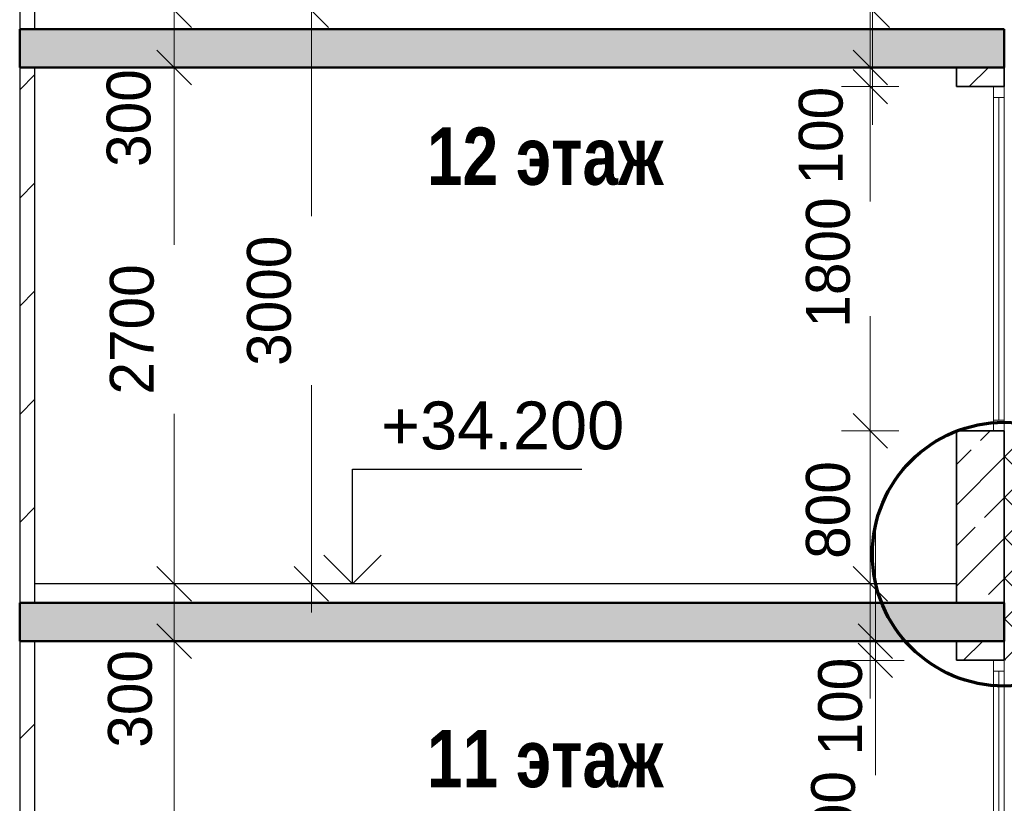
# Model space of a CAD drawing. Header units: millimetres. Extents: x 247266 to 730847, y -636031 to 10052.
# Tile 25 of 256: x 538913 to 544063, y -444639 to -440541. Entities that reach past the tile are written whole.
import ezdxf

# ---------------------------------------------------------------- set-up
doc = ezdxf.new("R2010")
doc.units = ezdxf.units.MM
for name, color, linetype, lineweight in [('Standard', 7, 'Continuous', 25), ('Навесной фасад', 7, 'Continuous', 25), ('Общий01', 7, 'Continuous', 13), ('Размерная линия_ общее', 7, 'Continuous', 25), ('Стена_ бетон не несущ.', 7, 'Continuous', 35), ('Стена_ кирп. кладка не несущ', 7, 'Continuous', 35), ('Текст_ общее', 7, 'Continuous', 25)]:
    doc.layers.add(name, color=color, linetype=linetype, lineweight=lineweight)
doc.styles.add('ARIAL', font='arial.ttf')
doc.styles.add('Century Gothic', font='GOTHIC.TTF')
doc.dimstyles.new('DIMSTYLE_3', dxfattribs={"dimtxt": 229, "dimasz": 300, "dimexe": 0, "dimexo": 0, "dimgap": 114.5, "dimtad": 2, "dimdec": 0, "dimrnd": 1, "dimzin": 12, "dimdsep": 46, "dimtxsty": 'Century Gothic', "dimblk1": 'ALL_ML_STRICH', "dimblk2": 'ALL_ML_STRICH', "dimsah": 1, "dimcen": 0, "dimclrd": 256, "dimclre": 256, "dimclrt": 256, "dimadec": 0, "dimazin": 0, "dimtfac": 1, "dimtdec": 0, "dimtix": 1, "dimtmove": 2, "dimatfit": 3, "dimfxl": 0, "dimtvp": 1.2, "dimtzin": 0, "dimlwd": 0, "dimlwe": 13, "dimarcsym": 0})
doc.dimstyles.new('DIMSTYLE_8', dxfattribs={"dimtxt": 229, "dimasz": 300, "dimexe": 0, "dimexo": 0, "dimgap": 114.5, "dimtad": 2, "dimdec": 0, "dimrnd": 1, "dimzin": 12, "dimdsep": 46, "dimtxsty": 'Century Gothic', "dimblk1": 'ALL_ML_STRICH', "dimblk2": 'ALL_ML_STRICH', "dimsah": 1, "dimcen": 0, "dimclrd": 256, "dimclre": 256, "dimclrt": 256, "dimadec": 0, "dimazin": 0, "dimtfac": 1, "dimtdec": 0, "dimtix": 1, "dimtmove": 2, "dimatfit": 3, "dimfxl": 0, "dimtzin": 0, "dimlwd": 0, "dimlwe": 13, "dimarcsym": 0})
pattern_1 = [(45, (615978.7, -278424.58), (-212.13203, 212.13203), []), (45, (615872.64, -278318.5), (-212.13203, 212.13203), [200, -70])]
pattern_2 = [(45, (615978.7, -278424.6), (-565.6854, 565.6854), []), (45, (615695.86, -278141.7), (-565.6854, 565.6854), [])]

# ---------------------------------------------------------------- blocks, each defined once
blk = doc.blocks.new('ALL_ML_STRICH')
at = {"color": 0, "linetype": 'ByBlock', "lineweight": -2}
for p, q in [((0, -0.5), (0, 0.5)), ((-0.3, -0.3), (0.3, 0.3)), ((-1, 0), (0.5, 0))]:
    blk.add_line(p, q, dxfattribs=at)
blk = doc.blocks.new('*D749')
at = {"layer": 'DEFPOINTS', "color": 0, "ltscale": 100, "transparency": 33554687}
for p in [(543389.2, -443891.4), (543389.2, -443891.4), (543389.2, -445691.4)]:
    blk.add_point(p, dxfattribs=at)
at = {"layer": 'Размерная линия_ общее', "color": 218, "linetype": 'Continuous', "lineweight": 13, "transparency": 33554687}
for p, q in [((543389.2, -443891.4), (543389.2, -443891.4)), ((543389.2, -445691.4), (543389.2, -445691.4))]:
    blk.add_line(p, q, dxfattribs=at)
at = {"layer": 'Размерная линия_ общее', "color": 218, "linetype": 'Continuous', "lineweight": 0, "transparency": 33554687}
for p, q in [((543389.2, -444191.4), (543389.2, -444369.5)), ((543389.2, -445391.4), (543389.2, -445252.8))]:
    blk.add_line(p, q, dxfattribs=at)
at = {"layer": 'Размерная линия_ общее', "color": 218, "lineweight": 0, "ltscale": 100, "xscale": 300, "yscale": 300, "zscale": 300}
for p, rotation in [((543389.2, -443891.4), 90), ((543389.2, -445691.4), 270)]:
    blk.add_blockref('ALL_ML_STRICH', p, dxfattribs=dict(at, rotation=rotation))
at = {"layer": 'Размерная линия_ общее', "color": 218, "lineweight": 13, "ltscale": 100, "transparency": 33554687, "insert": (543168.9, -444811.1), "char_height": 229, "width": 654.286, "attachment_point": 5, "rotation": 90, "style": 'Century Gothic'}
blk.add_mtext('1800', dxfattribs=at)
blk = doc.blocks.new('*D750')
at = {"layer": 'DEFPOINTS', "color": 0, "ltscale": 100, "transparency": 33554687}
for p in [(543389.2, -443791.4), (543389.2, -443791.4), (543389.2, -443891.4)]:
    blk.add_point(p, dxfattribs=at)
at = {"layer": 'Размерная линия_ общее', "color": 218, "linetype": 'Continuous', "lineweight": 0, "transparency": 33554687}
for p, q in [((543389.2, -443491.4), (543389.2, -443191.4)), ((543389.2, -443891.4), (543389.2, -443791.4)), ((543389.2, -444191.4), (543389.2, -444491.4))]:
    blk.add_line(p, q, dxfattribs=at)
at = {"layer": 'Размерная линия_ общее', "color": 218, "linetype": 'Continuous', "lineweight": 13, "transparency": 33554687}
for p, q in [((543389.2, -443791.4), (543389.2, -443791.4)), ((543389.2, -443891.4), (543389.2, -443891.4))]:
    blk.add_line(p, q, dxfattribs=at)
at = {"layer": 'Размерная линия_ общее', "color": 218, "lineweight": 0, "ltscale": 100, "xscale": 300, "yscale": 300, "zscale": 300}
for p, rotation in [((543389.2, -443791.4), 270), ((543389.2, -443891.4), 90)]:
    blk.add_blockref('ALL_ML_STRICH', p, dxfattribs=dict(at, rotation=rotation))
at = {"layer": 'Размерная линия_ общее', "color": 218, "lineweight": 13, "ltscale": 100, "transparency": 33554687, "insert": (543205.6, -444133.7), "char_height": 229, "width": 490.714, "attachment_point": 5, "rotation": 90, "style": 'Century Gothic'}
blk.add_mtext('100', dxfattribs=at)
blk = doc.blocks.new('*D751')
at = {"layer": 'DEFPOINTS', "color": 0, "ltscale": 100, "transparency": 33554687}
for p in [(543362.1, -442691.4), (543362.1, -442691.4), (543362.1, -443491.4)]:
    blk.add_point(p, dxfattribs=at)
at = {"layer": 'Размерная линия_ общее', "color": 218, "linetype": 'Continuous', "lineweight": 0, "transparency": 33554687}
for p, q in [((543362.1, -442391.4), (543362.1, -442091.4)), ((543362.1, -443491.4), (543362.1, -442691.4)), ((543362.1, -443791.4), (543362.1, -444091.4))]:
    blk.add_line(p, q, dxfattribs=at)
at = {"layer": 'Размерная линия_ общее', "color": 218, "linetype": 'Continuous', "lineweight": 13, "transparency": 33554687}
for p, q in [((543362.1, -442691.4), (543362.1, -442691.4)), ((543362.1, -443491.4), (543362.1, -443491.4))]:
    blk.add_line(p, q, dxfattribs=at)
at = {"layer": 'Размерная линия_ общее', "color": 218, "lineweight": 0, "ltscale": 100, "xscale": 300, "yscale": 300, "zscale": 300}
for p, rotation in [((543362.1, -442691.4), 270), ((543362.1, -443491.4), 90)]:
    blk.add_blockref('ALL_ML_STRICH', p, dxfattribs=dict(at, rotation=rotation))
at = {"layer": 'Размерная линия_ общее', "color": 218, "lineweight": 13, "ltscale": 100, "transparency": 33554687, "insert": (543141.9, -443105.3), "char_height": 229, "width": 490.714, "attachment_point": 5, "rotation": 90, "style": 'Century Gothic'}
blk.add_mtext('800', dxfattribs=at)
blk = doc.blocks.new('*D752')
at = {"layer": 'DEFPOINTS', "color": 0, "ltscale": 100, "transparency": 33554687}
for p in [(543362.1, -440891.4), (543362.1, -440891.4), (543362.1, -442691.4)]:
    blk.add_point(p, dxfattribs=at)
at = {"layer": 'Размерная линия_ общее', "color": 218, "linetype": 'Continuous', "lineweight": 13, "transparency": 33554687}
for p, q in [((543362.1, -440891.4), (543362.1, -440891.4)), ((543362.1, -442691.4), (543362.1, -442691.4))]:
    blk.add_line(p, q, dxfattribs=at)
at = {"layer": 'Размерная линия_ общее', "color": 218, "linetype": 'Continuous', "lineweight": 0, "transparency": 33554687}
for p, q in [((543362.1, -441191.4), (543362.1, -441369.5)), ((543362.1, -442391.4), (543362.1, -442252.8))]:
    blk.add_line(p, q, dxfattribs=at)
at = {"layer": 'Размерная линия_ общее', "color": 218, "lineweight": 0, "ltscale": 100, "xscale": 300, "yscale": 300, "zscale": 300}
for p, rotation in [((543362.1, -440891.4), 90), ((543362.1, -442691.4), 270)]:
    blk.add_blockref('ALL_ML_STRICH', p, dxfattribs=dict(at, rotation=rotation))
at = {"layer": 'Размерная линия_ общее', "color": 218, "lineweight": 13, "ltscale": 100, "transparency": 33554687, "insert": (543141.9, -441811.1), "char_height": 229, "width": 654.286, "attachment_point": 5, "rotation": 90, "style": 'Century Gothic'}
blk.add_mtext('1800', dxfattribs=at)
blk = doc.blocks.new('*D753')
at = {"layer": 'DEFPOINTS', "color": 0, "ltscale": 100, "transparency": 33554687}
for p in [(543362.1, -440791.4), (543362.1, -440791.4), (543362.1, -440891.4)]:
    blk.add_point(p, dxfattribs=at)
at = {"layer": 'Размерная линия_ общее', "color": 218, "linetype": 'Continuous', "lineweight": 0, "transparency": 33554687}
for p, q in [((543362.1, -440491.4), (543362.1, -440191.4)), ((543362.1, -440891.4), (543362.1, -440791.4)), ((543362.1, -441191.4), (543362.1, -441491.4))]:
    blk.add_line(p, q, dxfattribs=at)
at = {"layer": 'Размерная линия_ общее', "color": 218, "linetype": 'Continuous', "lineweight": 13, "transparency": 33554687}
for p, q in [((543362.1, -440791.4), (543362.1, -440791.4)), ((543362.1, -440891.4), (543362.1, -440891.4))]:
    blk.add_line(p, q, dxfattribs=at)
at = {"layer": 'Размерная линия_ общее', "color": 218, "lineweight": 0, "ltscale": 100, "xscale": 300, "yscale": 300, "zscale": 300}
for p, rotation in [((543362.1, -440791.4), 270), ((543362.1, -440891.4), 90)]:
    blk.add_blockref('ALL_ML_STRICH', p, dxfattribs=dict(at, rotation=rotation))
at = {"layer": 'Размерная линия_ общее', "color": 218, "lineweight": 13, "ltscale": 100, "transparency": 33554687, "insert": (543104.5, -441147.9), "char_height": 229, "width": 490.714, "attachment_point": 5, "rotation": 90, "style": 'Century Gothic'}
blk.add_mtext('100', dxfattribs=at)
blk = doc.blocks.new('*D754')
at = {"layer": 'DEFPOINTS', "color": 0, "ltscale": 100, "transparency": 33554687}
for p in [(543373, -439691.4), (543373, -439691.4), (543373, -440491.4)]:
    blk.add_point(p, dxfattribs=at)
at = {"layer": 'Размерная линия_ общее', "color": 218, "linetype": 'Continuous', "lineweight": 0, "transparency": 33554687}
for p, q in [((543373, -439391.4), (543373, -439091.4)), ((543373, -440491.4), (543373, -439691.4)), ((543373, -440791.4), (543373, -441091.4))]:
    blk.add_line(p, q, dxfattribs=at)
at = {"layer": 'Размерная линия_ общее', "color": 218, "linetype": 'Continuous', "lineweight": 13, "transparency": 33554687}
for p, q in [((543373, -439691.4), (543373, -439691.4)), ((543373, -440491.4), (543373, -440491.4))]:
    blk.add_line(p, q, dxfattribs=at)
at = {"layer": 'Размерная линия_ общее', "color": 218, "lineweight": 0, "ltscale": 100, "xscale": 300, "yscale": 300, "zscale": 300}
for p, rotation in [((543373, -439691.4), 270), ((543373, -440491.4), 90)]:
    blk.add_blockref('ALL_ML_STRICH', p, dxfattribs=dict(at, rotation=rotation))
at = {"layer": 'Размерная линия_ общее', "color": 218, "lineweight": 13, "ltscale": 100, "transparency": 33554687, "insert": (543152.7, -440105.3), "char_height": 229, "width": 490.714, "attachment_point": 5, "rotation": 90, "style": 'Century Gothic'}
blk.add_mtext('800', dxfattribs=at)
blk = doc.blocks.new('*D718')
at = {"layer": 'DEFPOINTS', "color": 0, "ltscale": 100, "transparency": 33554687}
for p in [(539721, -443791.4), (539721, -443791.4), (539721, -446491.4)]:
    blk.add_point(p, dxfattribs=at)
at = {"layer": 'Размерная линия_ общее', "color": 218, "linetype": 'Continuous', "lineweight": 13, "transparency": 33554687}
for p, q in [((539721, -443791.4), (539721, -443791.4)), ((539721, -446491.4), (539721, -446491.4))]:
    blk.add_line(p, q, dxfattribs=at)
at = {"layer": 'Размерная линия_ общее', "color": 218, "linetype": 'Continuous', "lineweight": 0, "transparency": 33554687}
for p, q in [((539721, -444091.4), (539721, -444719.5)), ((539721, -446191.4), (539721, -445602.8))]:
    blk.add_line(p, q, dxfattribs=at)
at = {"layer": 'Размерная линия_ общее', "color": 218, "lineweight": 0, "ltscale": 100, "xscale": 300, "yscale": 300, "zscale": 300}
for p, rotation in [((539721, -443791.4), 90), ((539721, -446491.4), 270)]:
    blk.add_blockref('ALL_ML_STRICH', p, dxfattribs=dict(at, rotation=rotation))
at = {"layer": 'Размерная линия_ общее', "color": 218, "lineweight": 13, "ltscale": 100, "transparency": 33554687, "insert": (539500.8, -445161.1), "char_height": 229, "width": 654.286, "attachment_point": 5, "rotation": 90, "style": 'Century Gothic'}
blk.add_mtext('2700', dxfattribs=at)
blk = doc.blocks.new('*D719')
at = {"layer": 'DEFPOINTS', "color": 0, "ltscale": 100, "transparency": 33554687}
for p in [(539056.9, -443491.4), (539721, -443491.4), (539721, -443791.4)]:
    blk.add_point(p, dxfattribs=at)
at = {"layer": 'Размерная линия_ общее', "color": 218, "linetype": 'Continuous', "lineweight": 0, "transparency": 33554687}
for p, q in [((539721, -443191.4), (539721, -442891.4)), ((539721, -443791.4), (539721, -443491.4)), ((539721, -444091.4), (539721, -444391.4))]:
    blk.add_line(p, q, dxfattribs=at)
at = {"layer": 'Размерная линия_ общее', "color": 218, "linetype": 'Continuous', "lineweight": 13, "transparency": 33554687}
for p, q in [((539056.9, -443491.4), (539721, -443491.4)), ((539721, -443791.4), (539721, -443791.4))]:
    blk.add_line(p, q, dxfattribs=at)
at = {"layer": 'Размерная линия_ общее', "color": 218, "lineweight": 0, "ltscale": 100, "xscale": 300, "yscale": 300, "zscale": 300}
for p, rotation in [((539721, -443491.4), 270), ((539721, -443791.4), 90)]:
    blk.add_blockref('ALL_ML_STRICH', p, dxfattribs=dict(at, rotation=rotation))
at = {"layer": 'Размерная линия_ общее', "color": 218, "lineweight": 13, "ltscale": 100, "transparency": 33554687, "insert": (539491.2, -444092.9), "char_height": 229, "width": 490.714, "attachment_point": 5, "rotation": 90, "style": 'Century Gothic'}
blk.add_mtext('300', dxfattribs=at)
blk = doc.blocks.new('*D720')
at = {"layer": 'DEFPOINTS', "color": 0, "ltscale": 100, "transparency": 33554687}
for p in [(539721, -440791.4), (539721, -440791.4), (539056.9, -443491.4)]:
    blk.add_point(p, dxfattribs=at)
at = {"layer": 'Размерная линия_ общее', "color": 218, "linetype": 'Continuous', "lineweight": 13, "transparency": 33554687}
for p, q in [((539721, -440791.4), (539721, -440791.4)), ((539056.9, -443491.4), (539721, -443491.4))]:
    blk.add_line(p, q, dxfattribs=at)
at = {"layer": 'Размерная линия_ общее', "color": 218, "linetype": 'Continuous', "lineweight": 0, "transparency": 33554687}
for p, q in [((539721, -441091.4), (539721, -441719.5)), ((539721, -443191.4), (539721, -442602.8))]:
    blk.add_line(p, q, dxfattribs=at)
at = {"layer": 'Размерная линия_ общее', "color": 218, "lineweight": 0, "ltscale": 100, "xscale": 300, "yscale": 300, "zscale": 300}
for p, rotation in [((539721, -440791.4), 90), ((539721, -443491.4), 270)]:
    blk.add_blockref('ALL_ML_STRICH', p, dxfattribs=dict(at, rotation=rotation))
at = {"layer": 'Размерная линия_ общее', "color": 218, "lineweight": 13, "ltscale": 100, "transparency": 33554687, "insert": (539500.8, -442161.1), "char_height": 229, "width": 654.286, "attachment_point": 5, "rotation": 90, "style": 'Century Gothic'}
blk.add_mtext('2700', dxfattribs=at)
blk = doc.blocks.new('*D721')
at = {"layer": 'DEFPOINTS', "color": 0, "ltscale": 100, "transparency": 33554687}
for p in [(539721, -440491.4), (539721, -440491.4), (539721, -440791.4)]:
    blk.add_point(p, dxfattribs=at)
at = {"layer": 'Размерная линия_ общее', "color": 218, "linetype": 'Continuous', "lineweight": 0, "transparency": 33554687}
for p, q in [((539721, -440191.4), (539721, -439891.4)), ((539721, -440791.4), (539721, -440491.4)), ((539721, -441091.4), (539721, -441391.4))]:
    blk.add_line(p, q, dxfattribs=at)
at = {"layer": 'Размерная линия_ общее', "color": 218, "linetype": 'Continuous', "lineweight": 13, "transparency": 33554687}
for p, q in [((539721, -440491.4), (539721, -440491.4)), ((539721, -440791.4), (539721, -440791.4))]:
    blk.add_line(p, q, dxfattribs=at)
at = {"layer": 'Размерная линия_ общее', "color": 218, "lineweight": 0, "ltscale": 100, "xscale": 300, "yscale": 300, "zscale": 300}
for p, rotation in [((539721, -440491.4), 270), ((539721, -440791.4), 90)]:
    blk.add_blockref('ALL_ML_STRICH', p, dxfattribs=dict(at, rotation=rotation))
at = {"layer": 'Размерная линия_ общее', "color": 218, "lineweight": 13, "ltscale": 100, "transparency": 33554687, "insert": (539484.2, -441055.8), "char_height": 229, "width": 490.714, "attachment_point": 5, "rotation": 90, "style": 'Century Gothic'}
blk.add_mtext('300', dxfattribs=at)
blk = doc.blocks.new('*D722')
at = {"layer": 'DEFPOINTS', "color": 0, "ltscale": 100, "transparency": 33554687}
for p in [(539721, -437791.4), (539721, -437791.4), (539721, -440491.4)]:
    blk.add_point(p, dxfattribs=at)
at = {"layer": 'Размерная линия_ общее', "color": 218, "linetype": 'Continuous', "lineweight": 13, "transparency": 33554687}
for p, q in [((539721, -437791.4), (539721, -437791.4)), ((539721, -440491.4), (539721, -440491.4))]:
    blk.add_line(p, q, dxfattribs=at)
at = {"layer": 'Размерная линия_ общее', "color": 218, "linetype": 'Continuous', "lineweight": 0, "transparency": 33554687}
for p, q in [((539721, -438091.4), (539721, -438719.5)), ((539721, -440191.4), (539721, -439602.8))]:
    blk.add_line(p, q, dxfattribs=at)
at = {"layer": 'Размерная линия_ общее', "color": 218, "lineweight": 0, "ltscale": 100, "xscale": 300, "yscale": 300, "zscale": 300}
for p, rotation in [((539721, -437791.4), 90), ((539721, -440491.4), 270)]:
    blk.add_blockref('ALL_ML_STRICH', p, dxfattribs=dict(at, rotation=rotation))
at = {"layer": 'Размерная линия_ общее', "color": 218, "lineweight": 13, "ltscale": 100, "transparency": 33554687, "insert": (539500.8, -439161.1), "char_height": 229, "width": 654.286, "attachment_point": 5, "rotation": 90, "style": 'Century Gothic'}
blk.add_mtext('2700', dxfattribs=at)
blk = doc.blocks.new('COMPLEX_ELEVATIONDIM_5')
at = {"layer": 'Размерная линия_ общее', "color": 7, "linetype": 'Continuous', "lineweight": 25, "transparency": 33554687}
for p, q in [((-75325.4, -165066.8), (-75325.4, -164466.8)), ((-75325.4, -164466.8), (-74125.4, -164466.8)), ((-75325.4, -165066.8), (-75475.4, -164916.8)), ((-75325.4, -165066.8), (-75175.4, -164916.8)), ((-75325.4, -165066.8), (-76325.4, -165066.8)), ((-75325.4, -165066.8), (-75325.4, -165066.8)), ((-75325.4, -165066.8), (-75325.4, -165066.8)), ((-75325.4, -165066.8), (-75325.4, -165066.8)), ((-75325.4, -165066.8), (-75325.4, -165066.8))]:
    blk.add_line(p, q, dxfattribs=at)
at = {"layer": 'Размерная линия_ общее', "color": 7, "linetype": 'Continuous', "lineweight": 25, "transparency": 33554687, "insert": (-75175.4, -164366.8), "char_height": 250, "width": 1396.45, "attachment_point": 7, "style": 'ARIAL'}
blk.add_mtext('\\W1.00;+34.200', dxfattribs=at)
blk = doc.blocks.new('*D730')
at = {"layer": 'DEFPOINTS', "color": 0, "ltscale": 100, "transparency": 33554687}
for p in [(540438.6, -440491.4), (540438.6, -440491.4), (540438.6, -443491.4)]:
    blk.add_point(p, dxfattribs=at)
at = {"layer": 'Размерная линия_ общее', "color": 218, "linetype": 'Continuous', "lineweight": 13, "transparency": 33554687}
for p, q in [((540438.6, -440491.4), (540438.6, -440491.4)), ((540438.6, -443491.4), (540438.6, -443491.4))]:
    blk.add_line(p, q, dxfattribs=at)
at = {"layer": 'Размерная линия_ общее', "color": 218, "linetype": 'Continuous', "lineweight": 0, "transparency": 33554687}
for p, q in [((540438.6, -440791.4), (540438.6, -441569.5)), ((540438.6, -443191.4), (540438.6, -442452.8))]:
    blk.add_line(p, q, dxfattribs=at)
at = {"layer": 'Размерная линия_ общее', "color": 218, "lineweight": 0, "ltscale": 100, "xscale": 300, "yscale": 300, "zscale": 300}
for p, rotation in [((540438.6, -440491.4), 90), ((540438.6, -443491.4), 270)]:
    blk.add_blockref('ALL_ML_STRICH', p, dxfattribs=dict(at, rotation=rotation))
at = {"layer": 'Размерная линия_ общее', "color": 218, "lineweight": 13, "ltscale": 100, "transparency": 33554687, "insert": (540218.3, -442011.1), "char_height": 229, "width": 654.286, "attachment_point": 5, "rotation": 90, "style": 'Century Gothic'}
blk.add_mtext('3000', dxfattribs=at)
blk = doc.blocks.new('*D731')
at = {"layer": 'DEFPOINTS', "color": 0, "ltscale": 100, "transparency": 33554687}
for p in [(540438.6, -437491.4), (543813.2, -437491.4), (540438.6, -440491.4)]:
    blk.add_point(p, dxfattribs=at)
at = {"layer": 'Размерная линия_ общее', "color": 218, "linetype": 'Continuous', "lineweight": 13, "transparency": 33554687}
for p, q in [((543813.2, -437491.4), (540438.6, -437491.4)), ((540438.6, -440491.4), (540438.6, -440491.4))]:
    blk.add_line(p, q, dxfattribs=at)
at = {"layer": 'Размерная линия_ общее', "color": 218, "linetype": 'Continuous', "lineweight": 0, "transparency": 33554687}
for p, q in [((540438.6, -437791.4), (540438.6, -438569.5)), ((540438.6, -440191.4), (540438.6, -439452.8))]:
    blk.add_line(p, q, dxfattribs=at)
at = {"layer": 'Размерная линия_ общее', "color": 218, "lineweight": 0, "ltscale": 100, "xscale": 300, "yscale": 300, "zscale": 300}
for p, rotation in [((540438.6, -437491.4), 90), ((540438.6, -440491.4), 270)]:
    blk.add_blockref('ALL_ML_STRICH', p, dxfattribs=dict(at, rotation=rotation))
at = {"layer": 'Размерная линия_ общее', "color": 218, "lineweight": 13, "ltscale": 100, "transparency": 33554687, "insert": (540218.3, -439011.1), "char_height": 229, "width": 654.286, "attachment_point": 5, "rotation": 90, "style": 'Century Gothic'}
blk.add_mtext('3000', dxfattribs=at)

msp = doc.modelspace()

# ---------------------------------------------------------------- hatches: boundary and pattern name
at = {"layer": 'Навесной фасад', "linetype": 'Continuous', "lineweight": 18, "transparency": 33554687}
h = msp.add_hatch(dxfattribs=at)
h.set_pattern_fill('__________6', color=256, scale=100, style=0, pattern_type=2)
h.set_pattern_definition([(45, (615978.7, -278424.58), (-106.06602, 106.06602), []), (135, (615978.7, -278424.58), (-106.06602, -106.06602), [])])
h.paths.add_polyline_path([(544243.16, -443891.38), (544243.16, -442691.38), (544063.16, -442691.38), (544063.16, -443591.38), (544063.16, -443591.38), (544063.16, -443791.38), (544063.16, -443791.38), (544063.16, -443891.38)], flags=0)
at = {"layer": 'Общий01', "linetype": 'Continuous', "lineweight": 50, "transparency": 33554687}
for points in [[(544063.16, -440591.38), (538913.16, -440591.38), (538913.16, -440791.38), (544063.16, -440791.38)], [(544063.16, -440591.38), (538913.16, -440591.38), (538913.16, -440791.38), (544063.16, -440791.38)], [(544063.16, -443591.38), (538913.16, -443591.38), (538913.16, -443791.38), (544063.16, -443791.38)], [(544063.16, -443591.38), (538913.16, -443591.38), (538913.16, -443791.38), (544063.16, -443791.38)]]:
    msp.add_hatch(color=256, dxfattribs=at).paths.add_polyline_path(points)
at = {"layer": 'Стена_ бетон не несущ.', "linetype": 'Continuous', "lineweight": 18, "transparency": 33554687}
h = msp.add_hatch(dxfattribs=at)
h.set_pattern_fill('__________7', color=256, scale=100, style=0, pattern_type=2)
h.set_pattern_definition(pattern_1)
h.paths.add_polyline_path([(544063.16, -440791.38), (543813.16, -440791.38), (543813.16, -440891.38), (544063.16, -440891.38)], flags=0)
h = msp.add_hatch(dxfattribs=at)
h.set_pattern_fill('__________7', color=256, scale=100, style=0, pattern_type=2)
h.set_pattern_definition(pattern_1)
h.paths.add_polyline_path([(543813.16, -442691.38), (543813.16, -443591.38), (544063.16, -443591.38), (544063.16, -442691.38)], flags=0)
h = msp.add_hatch(dxfattribs=at)
h.set_pattern_fill('__________7', color=256, scale=100, style=0, pattern_type=2)
h.set_pattern_definition(pattern_1)
h.paths.add_polyline_path([(544063.16, -443791.38), (543813.16, -443791.38), (543813.16, -443891.38), (544063.16, -443891.38)], flags=0)
at = {"layer": 'Стена_ кирп. кладка не несущ', "linetype": 'Continuous', "lineweight": 18, "transparency": 33554687}
h = msp.add_hatch(dxfattribs=at)
h.set_pattern_fill('__________22', color=256, scale=100, style=0, pattern_type=2)
h.set_pattern_definition(pattern_2)
h.paths.add_polyline_path([(538993.16, -437791.38), (538913.16, -437791.38), (538913.16, -440591.38), (538993.16, -440591.38)], flags=0)
h = msp.add_hatch(dxfattribs=at)
h.set_pattern_fill('__________22', color=256, scale=100, style=0, pattern_type=2)
h.set_pattern_definition(pattern_2)
h.paths.add_polyline_path([(538993.16, -440791.38), (538913.16, -440791.38), (538913.16, -443591.38), (538993.16, -443591.38)], flags=0)
h = msp.add_hatch(dxfattribs=at)
h.set_pattern_fill('__________22', color=256, scale=100, style=0, pattern_type=2)
h.set_pattern_definition(pattern_2)
h.paths.add_polyline_path([(538993.16, -443791.38), (538913.16, -443791.38), (538913.16, -446591.38), (538993.16, -446591.38)], flags=0)

# ---------------------------------------------------------------- linework, layer by layer
at = {"layer": 'Standard', "linetype": 'Continuous', "lineweight": 13, "transparency": 33554687}
for p, q in [((544007.16, -440891.38), (544007.16, -440947.38)), ((544063.16, -440947.38), (544063.16, -440891.38)), ((544007.16, -440947.38), (544063.16, -440947.38)), ((544007.16, -440947.38), (544007.16, -442691.38)), ((544035.16, -442635.38), (544035.16, -440947.38)), ((544063.16, -442691.38), (544063.16, -440947.38)), ((544007.16, -442691.38), (544007.16, -442635.38)), ((544007.16, -442635.38), (544063.16, -442635.38)), ((544063.16, -442635.38), (544063.16, -442691.38)), ((544007.16, -443891.38), (544007.16, -443947.38)), ((544063.16, -443947.38), (544063.16, -443891.38)), ((544007.16, -443947.38), (544063.16, -443947.38)), ((544007.16, -443947.38), (544007.16, -445691.38)), ((544035.16, -445635.38), (544035.16, -443947.38)), ((544063.16, -445691.38), (544063.16, -443947.38))]:
    msp.add_line(p, q, dxfattribs=at)
at = {"layer": 'Standard', "linetype": 'Continuous', "lineweight": 25, "transparency": 33554687}
msp.add_line((543813.16, -443491.38), (538993.16, -443491.38), dxfattribs=at)
at = {"layer": 'Общий01', "linetype": 'Continuous', "lineweight": 50, "transparency": 33554687}
for p, q in [((544063.16, -440591.38), (538913.16, -440591.38)), ((544063.16, -440591.38), (538913.16, -440591.38)), ((538913.16, -440791.38), (538913.16, -440591.38)), ((538913.16, -440791.38), (538913.16, -440591.38)), ((544063.16, -440791.38), (544063.16, -440591.38)), ((544063.16, -440791.38), (544063.16, -440591.38)), ((538993.16, -440791.38), (538913.16, -440791.38)), ((538993.16, -440791.38), (538913.16, -440791.38)), ((538998.16, -440791.38), (538993.16, -440791.38)), ((538998.16, -440791.38), (538993.16, -440791.38)), ((544063.16, -440791.38), (538998.16, -440791.38)), ((544063.16, -440791.38), (538998.16, -440791.38)), ((543813.16, -440791.38), (543808.16, -440791.38)), ((543813.16, -440791.38), (543808.16, -440791.38)), ((544063.16, -440791.38), (543813.16, -440791.38)), ((544063.16, -440791.38), (543813.16, -440791.38)), ((544063.16, -443591.38), (538913.16, -443591.38)), ((544063.16, -443591.38), (538913.16, -443591.38)), ((538913.16, -443791.38), (538913.16, -443591.38)), ((538913.16, -443791.38), (538913.16, -443591.38)), ((544063.16, -443791.38), (544063.16, -443591.38)), ((544063.16, -443791.38), (544063.16, -443591.38)), ((538993.16, -443791.38), (538913.16, -443791.38)), ((538993.16, -443791.38), (538913.16, -443791.38)), ((538998.16, -443791.38), (538993.16, -443791.38)), ((538998.16, -443791.38), (538993.16, -443791.38)), ((544063.16, -443791.38), (538998.16, -443791.38)), ((544063.16, -443791.38), (538998.16, -443791.38)), ((543813.16, -443791.38), (543808.16, -443791.38)), ((543813.16, -443791.38), (543808.16, -443791.38)), ((544063.16, -443791.38), (543813.16, -443791.38)), ((544063.16, -443791.38), (543813.16, -443791.38))]:
    msp.add_line(p, q, dxfattribs=at)
at = {"layer": 'Общий01', "linetype": 'Continuous', "lineweight": 70, "transparency": 33554687}
msp.add_circle((544063.16, -443336.07), 690.03, dxfattribs=at)
at = {"layer": 'Стена_ бетон не несущ.', "linetype": 'Continuous', "lineweight": 35, "transparency": 33554687}
for p, q in [((543813.16, -440791.38), (543813.16, -440891.38)), ((544063.16, -440891.38), (544063.16, -440791.38)), ((543813.16, -440891.38), (544007.16, -440891.38)), ((544007.16, -440891.38), (544063.16, -440891.38)), ((544007.16, -442691.38), (543813.16, -442691.38)), ((543813.16, -442691.38), (543813.16, -443591.38)), ((544007.16, -442691.38), (544063.16, -442691.38)), ((544063.16, -442691.38), (544063.16, -443591.38)), ((543813.16, -443791.38), (543813.16, -443891.38)), ((544063.16, -443891.38), (544063.16, -443791.38)), ((543813.16, -443891.38), (544007.16, -443891.38)), ((544007.16, -443891.38), (544063.16, -443891.38))]:
    msp.add_line(p, q, dxfattribs=at)
at = {"layer": 'Стена_ кирп. кладка не несущ', "linetype": 'Continuous', "lineweight": 25, "transparency": 33554687}
for p, q in [((538913.16, -437791.38), (538913.16, -440591.38)), ((538993.16, -440591.38), (538993.16, -437791.38)), ((538913.16, -440791.38), (538913.16, -443591.38)), ((538993.16, -443591.38), (538993.16, -440791.38)), ((538913.16, -443791.38), (538913.16, -446591.38)), ((538993.16, -446591.38), (538993.16, -443791.38))]:
    msp.add_line(p, q, dxfattribs=at)

# ---------------------------------------------------------------- block references
at = {"layer": 'Размерная линия_ общее', "linetype": 'Continuous', "lineweight": 25, "transparency": 33554687}
msp.add_blockref('COMPLEX_ELEVATIONDIM_5', (615978.7, -278424.58), dxfattribs=at)

# ---------------------------------------------------------------- texts
at = {"layer": 'Текст_ общее', "linetype": 'Continuous', "lineweight": 13, "transparency": 33554687, "char_height": 300, "width": 1525, "attachment_point": 7, "style": 'Century Gothic'}
for s, insert in [('\\A1;{\\fCentury Gothic|i0|b1;\\H300.000000;\\W0.833333;\\C7;12 этаж}\\P', (541043.88, -441409.23)), ('\\A1;{\\fCentury Gothic|i0|b1;\\H300.000000;\\W0.833333;\\C7;11 этаж}\\P', (541043.88, -444559.23))]:
    msp.add_mtext(s, dxfattribs=dict(at, insert=insert))

# ---------------------------------------------------------------- dimensions: what is measured, and where the dimension line sits
at = {"layer": 'Размерная линия_ общее', "linetype": 'Continuous', "lineweight": 13, "transparency": 33554687}
for base, p1, p2, dimstyle, picture, middle in [((540438.6, -437491.38), (540438.6, -440491.38), (543813.16, -437491.38), 'DIMSTYLE_8', '*D731', (540218.34, -439011.13)), ((539721.01, -437791.38), (539721.01, -440491.38), (539721.01, -437791.38), 'DIMSTYLE_8', '*D722', (539500.75, -439161.13)), ((543372.98, -439691.38), (543372.98, -440491.38), (543372.98, -439691.38), 'DIMSTYLE_8', '*D754', (543152.72, -440105.27)), ((539721.01, -440491.38), (539721.01, -440791.38), (539721.01, -440491.38), 'DIMSTYLE_3', '*D721', (539484.19, -441055.82)), ((543362.12, -440791.38), (543362.12, -440891.38), (543362.12, -440791.38), 'DIMSTYLE_3', '*D753', (543104.46, -441147.86)), ((540438.6, -440491.38), (540438.6, -443491.38), (540438.6, -440491.38), 'DIMSTYLE_8', '*D730', (540218.34, -442011.13)), ((539721.01, -440791.38), (539056.85, -443491.38), (539721.01, -440791.38), 'DIMSTYLE_8', '*D720', (539500.75, -442161.13)), ((543362.12, -440891.38), (543362.12, -442691.38), (543362.12, -440891.38), 'DIMSTYLE_8', '*D752', (543141.86, -441811.13)), ((543362.12, -442691.38), (543362.12, -443491.38), (543362.12, -442691.38), 'DIMSTYLE_8', '*D751', (543141.86, -443105.27)), ((539721.01, -443491.38), (539721.01, -443791.38), (539056.85, -443491.38), 'DIMSTYLE_3', '*D719', (539491.21, -444092.86)), ((543389.17, -443791.38), (543389.17, -443891.38), (543389.17, -443791.38), 'DIMSTYLE_3', '*D750', (543205.62, -444133.7)), ((539721.01, -443791.38), (539721.01, -446491.38), (539721.01, -443791.38), 'DIMSTYLE_8', '*D718', (539500.75, -445161.13)), ((543389.17, -443891.38), (543389.17, -445691.38), (543389.17, -443891.38), 'DIMSTYLE_8', '*D749', (543168.91, -444811.13))]:
    dim = msp.add_linear_dim(base=base, p1=p1, p2=p2, angle=90, dimstyle=dimstyle, override={"dimpost": '<>', "dimclrd": 218, "dimclre": 218, "dimclrt": 218, "dimlwd": 0, "dimlwe": 13}, dxfattribs=at)
    dim.commit()
    dim.dimension.update_dxf_attribs({"geometry": picture, "text_midpoint": middle, "dimtype": 160})

doc.saveas('drawing.dxf')
